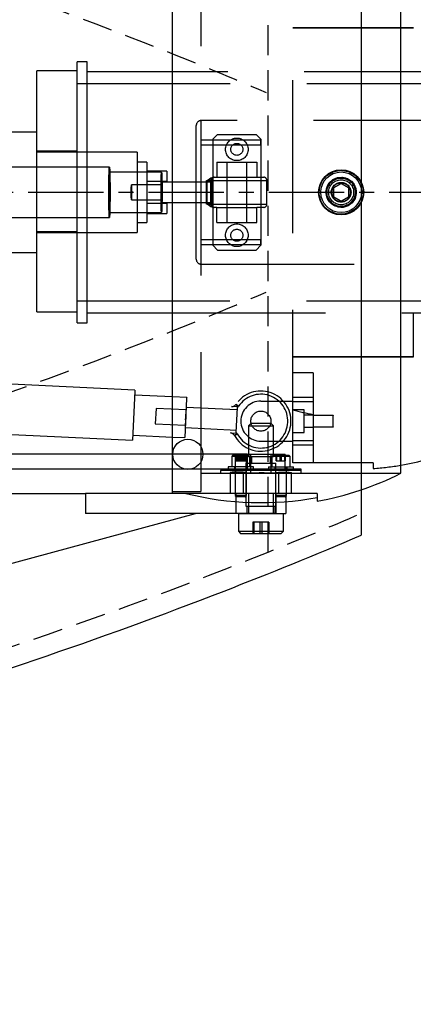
# Model space of a CAD drawing. Extents: x -184.4 to -118.8, y 116.3 to 158.3.
# Tile 5 of 16: x -153 to -148.1, y 116.3 to 128.6. Entities that reach past the tile are written whole.
import ezdxf

# ---------------------------------------------------------------- set-up
doc = ezdxf.new("R2010")
doc.units = 0
doc.header["$LTSCALE"] = 1.5
doc.header["$MEASUREMENT"] = 0
for name, pattern in [('CENTER', [2, 1.25, -0.25, 0.25, -0.25]), ('HIDDEN', [0.375, 0.25, -0.125]), ('SLDHIDDEN0', [1.905, 1.27, -0.635])]:
    doc.linetypes.add(name, pattern=pattern)
doc.layers.add('HULL', color=7, linetype='CONTINUOUS')
doc.layers.add('TAIL', color=140, linetype='CONTINUOUS')

msp = doc.modelspace()

# ---------------------------------------------------------------- linework, layer by layer
at = {"layer": 'HULL', "color": 1, "linetype": 'HIDDEN'}
msp.add_line((-149.946, 121.955), (-149.946, 130.915), dxfattribs=at)
at = {"layer": 'HULL'}
msp.add_line((-148.788, 130.706), (-148.788, 122.163), dxfattribs=at)
at = {"layer": 'HULL', "color": 1, "linetype": 'CENTER', "ltscale": 0.5}
msp.add_line((-184.437, 126.435), (-141.138, 126.435), dxfattribs=at)
at = {"layer": 'HULL'}
msp.add_circle((-150.946, 123.172), 0.188, dxfattribs=at)
at = {"layer": 'HULL', "linetype": 'HIDDEN'}
for points, knots in [([(-173.136, 132.831), (-172.097, 132.736), (-171.057, 132.63), (-168.776, 132.377), (-167.544, 132.225), (-165.001, 131.857), (-163.68, 131.634), (-161.051, 131.127), (-159.752, 130.845), (-157.188, 130.202), (-155.919, 129.841), (-153.603, 129.091), (-152.547, 128.714), (-150.988, 128.103), (-150.475, 127.894), (-149.969, 127.677)], [93.08635, 93.08635, 93.08635, 93.08635, 96.275814, 96.275814, 100.099107, 100.099107, 104.254415, 104.254415, 108.409722, 108.409722, 112.56503, 112.56503, 116.105941, 116.105941, 117.858875, 117.858875, 117.858875, 117.858875]), ([(-173.136, 120.038), (-172.097, 120.134), (-171.057, 120.239), (-168.776, 120.493), (-167.544, 120.644), (-165.001, 121.013), (-163.68, 121.236), (-161.051, 121.742), (-159.752, 122.024), (-157.188, 122.667), (-155.919, 123.029), (-153.603, 123.778), (-152.547, 124.156), (-150.988, 124.766), (-150.475, 124.976), (-149.969, 125.192)], [93.08635, 93.08635, 93.08635, 93.08635, 96.275814, 96.275814, 100.099107, 100.099107, 104.254415, 104.254415, 108.409722, 108.409722, 112.56503, 112.56503, 116.105941, 116.105941, 117.858875, 117.858875, 117.858875, 117.858875]), ([(-179.437, 116.573), (-177.605, 116.675), (-174.437, 116.889), (-169.94, 117.33), (-165.933, 117.816), (-161.927, 118.487), (-157.915, 119.348), (-153.9, 120.477), (-150.867, 121.568), (-149.172, 122.27), (-148.788, 122.435)], [86.493229, 86.493229, 86.493229, 86.493229, 91.998394, 96.017362, 100.048491, 104.104215, 108.197734, 112.354283, 116.605589, 117.858875, 117.858875, 117.858875, 117.858875])]:
    msp.add_open_spline(points, degree=3, knots=knots, dxfattribs=at)
at = {"layer": 'HULL'}
msp.add_open_spline([(-179.437, 116.322), (-178.949, 116.349), (-178.461, 116.378), (-175.806, 116.545), (-173.64, 116.716), (-169.316, 117.149), (-167.156, 117.4), (-163.359, 117.987), (-161.719, 118.286), (-158.458, 118.984), (-156.837, 119.387), (-153.634, 120.328), (-152.052, 120.865), (-149.922, 121.691), (-149.353, 121.922), (-148.788, 122.163)], degree=3, knots=[86.479217, 86.479217, 86.479217, 86.479217, 87.943917, 87.943917, 94.451676, 94.451676, 100.959435, 100.959435, 105.945501, 105.945501, 110.931566, 110.931566, 115.917632, 115.917632, 117.752109, 117.752109, 117.752109, 117.752109], dxfattribs=at)
at = {"layer": 'TAIL', "linetype": 'CONTINUOUS'}
for p, q in [((-151.136, 122.685), (-151.136, 130.185)), ((-148.29, 122.935), (-148.29, 129.935)), ((-152.327, 126.747), (-152.327, 128.06)), ((-152.202, 128.06), (-152.327, 128.06)), ((-152.202, 126.747), (-152.202, 128.06)), ((-152.327, 127.947), (-152.827, 127.947)), ((-152.827, 126.747), (-152.827, 127.947)), ((-151.136, 127.935), (-152.202, 127.935)), ((-152.827, 127.185), (-154.077, 127.185)), ((-151.924, 126.747), (-154.263, 126.747)), ((-151.274, 126.685), (-151.919, 126.685)), ((-151.136, 126.56), (-151.268, 126.56)), ((-151.274, 126.435), (-151.276, 126.386)), ((-151.274, 126.435), (-151.275, 126.516)), ((-151.272, 126.483), (-151.274, 126.435)), ((-151.274, 126.435), (-151.273, 126.353)), ((-149.036, 126.543), (-149.13, 126.489)), ((-149.13, 126.489), (-149.13, 126.38)), ((-148.942, 126.489), (-149.036, 126.543)), ((-148.942, 126.38), (-148.942, 126.489)), ((-151.268, 126.31), (-151.136, 126.31)), ((-149.13, 126.38), (-149.036, 126.326)), ((-149.036, 126.326), (-148.942, 126.38)), ((-151.919, 126.185), (-151.274, 126.185)), ((-154.263, 126.122), (-151.924, 126.122)), ((-152.827, 124.947), (-152.827, 126.122)), ((-152.327, 124.81), (-152.327, 126.122)), ((-152.202, 124.81), (-152.202, 126.122)), ((-154.077, 125.685), (-152.827, 125.685)), ((-152.827, 124.947), (-152.327, 124.947)), ((-152.202, 124.935), (-151.136, 124.935)), ((-152.327, 124.81), (-152.202, 124.81)), ((-151.608, 123.972), (-153.719, 124.073)), ((-151.608, 123.96), (-151.637, 123.348)), ((-151.136, 123.887), (-151.611, 123.91)), ((-151.608, 123.972), (-151.608, 123.96)), ((-150.973, 123.629), (-150.978, 123.538)), ((-150.974, 123.603), (-150.973, 123.629)), ((-150.973, 123.629), (-150.969, 123.721)), ((-150.973, 123.629), (-150.972, 123.655)), ((-153.749, 123.448), (-151.637, 123.348)), ((-151.634, 123.41), (-151.136, 123.387)), ((-151.136, 123.173), (-159.661, 123.173)), ((-151.136, 123.173), (-158.117, 123.173)), ((-151.136, 122.985), (-161.411, 122.985)), ((-160.724, 122.685), (-152.224, 122.685)), ((-152.224, 122.685), (-152.224, 122.435)), ((-151.13, 122.685), (-152.224, 122.685)), ((-150.972, 122.685), (-151.13, 122.685)), ((-149.336, 122.634), (-149.336, 122.587)), ((-150.349, 122.582), (-150.349, 122.435)), ((-149.849, 122.574), (-149.849, 122.435)), ((-149.724, 122.582), (-149.724, 122.435)), ((-154.556, 121.435), (-150.849, 122.435)), ((-150.349, 122.435), (-152.224, 122.435)), ((-150.165, 122.435), (-150.349, 122.435)), ((-150.317, 122.435), (-150.317, 122.213)), ((-150.165, 122.435), (-150.002, 122.435)), ((-150.002, 122.435), (-149.908, 122.435)), ((-149.849, 122.435), (-149.908, 122.435)), ((-149.849, 122.435), (-149.724, 122.435)), ((-149.755, 122.213), (-149.755, 122.435)), ((-150.317, 122.213), (-150.002, 122.213)), ((-150.317, 122.213), (-150.289, 122.185)), ((-150.289, 122.185), (-150.005, 122.185)), ((-150.005, 122.185), (-149.783, 122.185)), ((-150.002, 122.213), (-149.755, 122.213)), ((-149.783, 122.185), (-149.755, 122.213))]:
    msp.add_line(p, q, dxfattribs=at)
at = {"layer": 'TAIL', "linetype": 'SLDHIDDEN0'}
for p, q in [((-150.786, 130.16), (-150.786, 122.71)), ((-149.636, 123.067), (-149.636, 129.144)), ((-148.136, 128.485), (-149.636, 128.485)), ((-149.636, 128.485), (-148.136, 128.485)), ((-147.59, 127.935), (-151.136, 127.935)), ((-144.702, 127.785), (-152.327, 127.785)), ((-147.474, 127.33), (-150.779, 127.33)), ((-150.779, 125.54), (-150.779, 127.33)), ((-150.842, 125.602), (-150.842, 127.267)), ((-150.036, 127.085), (-150.786, 127.085)), ((-150.576, 127.155), (-150.636, 127.095)), ((-150.636, 127.095), (-150.636, 125.775)), ((-150.576, 127.155), (-150.096, 127.155)), ((-150.036, 127.095), (-150.096, 127.155)), ((-150.036, 127.095), (-150.036, 125.775)), ((-150.036, 127.025), (-150.036, 127.085)), ((-152.327, 126.947), (-152.827, 126.947)), ((-151.577, 126.935), (-152.827, 126.935)), ((-151.577, 126.935), (-151.577, 125.935)), ((-150.786, 127.025), (-150.036, 127.025)), ((-150.036, 127.025), (-150.036, 126.435)), ((-151.457, 126.81), (-151.577, 126.81)), ((-151.457, 126.81), (-151.457, 126.06)), ((-150.586, 126.811), (-150.586, 126.623)), ((-150.586, 126.811), (-150.086, 126.811)), ((-150.461, 126.811), (-150.461, 126.623)), ((-150.211, 126.623), (-150.211, 126.811)), ((-150.086, 126.811), (-150.086, 126.623)), ((-152.827, 126.447), (-152.827, 126.747)), ((-152.327, 126.435), (-152.327, 126.747)), ((-152.202, 126.435), (-152.202, 126.747)), ((-151.919, 126.685), (-151.924, 126.685)), ((-151.207, 126.697), (-151.457, 126.697)), ((-151.207, 126.697), (-151.207, 126.572)), ((-151.457, 126.572), (-151.207, 126.572)), ((-151.268, 126.56), (-151.274, 126.56)), ((-150.636, 126.56), (-151.136, 126.56)), ((-150.713, 126.287), (-150.713, 126.583)), ((-150.713, 126.583), (-150.662, 126.583)), ((-150.705, 126.287), (-150.705, 126.583)), ((-150.652, 126.583), (-150.705, 126.583)), ((-150.662, 126.287), (-150.662, 126.583)), ((-150.662, 126.583), (-149.962, 126.583)), ((-150.652, 126.287), (-150.652, 126.583)), ((-150.64, 126.623), (-150.632, 126.623)), ((-150.64, 126.623), (-150.64, 126.622)), ((-150.64, 126.247), (-150.64, 126.622)), ((-150.632, 126.623), (-150.619, 126.623)), ((-150.632, 126.622), (-150.632, 126.623)), ((-150.632, 126.247), (-150.632, 126.622)), ((-150.619, 126.623), (-150.586, 126.623)), ((-150.586, 126.623), (-150.086, 126.623)), ((-150.461, 126.623), (-150.461, 126.247)), ((-150.211, 126.247), (-150.211, 126.623)), ((-150.086, 126.623), (-150.001, 126.623)), ((-149.961, 126.287), (-149.961, 126.583)), ((-152.827, 126.122), (-152.827, 126.447)), ((-152.327, 126.122), (-152.327, 126.435)), ((-152.202, 126.122), (-152.202, 126.435)), ((-151.274, 126.53), (-151.649, 126.53)), ((-150.036, 126.435), (-150.036, 125.845)), ((-149.226, 126.435), (-149.216, 126.495)), ((-149.13, 126.489), (-149.036, 126.543)), ((-149.13, 126.38), (-149.13, 126.489)), ((-149.036, 126.543), (-148.942, 126.489)), ((-148.942, 126.489), (-148.942, 126.38)), ((-151.649, 126.34), (-151.274, 126.34)), ((-151.274, 126.31), (-151.268, 126.31)), ((-151.136, 126.31), (-150.636, 126.31)), ((-149.036, 126.326), (-149.13, 126.38)), ((-148.942, 126.38), (-149.036, 126.326)), ((-151.924, 126.185), (-151.919, 126.185)), ((-151.207, 126.297), (-151.457, 126.297)), ((-151.207, 126.297), (-151.207, 126.172)), ((-150.662, 126.287), (-150.713, 126.287)), ((-150.705, 126.287), (-150.652, 126.287)), ((-150.662, 126.287), (-149.962, 126.287)), ((-150.64, 126.247), (-150.632, 126.247)), ((-150.64, 126.247), (-150.64, 126.247)), ((-150.619, 126.247), (-150.632, 126.247)), ((-150.632, 126.247), (-150.632, 126.247)), ((-150.586, 126.247), (-150.619, 126.247)), ((-150.586, 126.059), (-150.586, 126.247)), ((-150.586, 126.247), (-150.086, 126.247)), ((-150.461, 126.247), (-150.461, 126.059)), ((-150.211, 126.059), (-150.211, 126.247)), ((-150.086, 126.059), (-150.086, 126.247)), ((-150.001, 126.247), (-150.086, 126.247)), ((-151.457, 126.172), (-151.207, 126.172)), ((-152.827, 125.947), (-152.327, 125.947)), ((-151.577, 126.06), (-151.457, 126.06)), ((-150.586, 126.059), (-150.086, 126.059)), ((-152.827, 125.935), (-151.577, 125.935)), ((-150.036, 125.845), (-150.786, 125.845)), ((-150.036, 125.785), (-150.036, 125.845)), ((-150.786, 125.785), (-150.036, 125.785)), ((-150.636, 125.775), (-150.576, 125.715)), ((-150.576, 125.715), (-150.096, 125.715)), ((-150.096, 125.715), (-150.036, 125.775)), ((-150.779, 125.54), (-147.474, 125.54)), ((-152.327, 125.085), (-144.702, 125.085)), ((-151.136, 124.935), (-147.59, 124.935)), ((-148.136, 124.935), (-144.536, 124.935)), ((-148.136, 124.385), (-148.136, 124.935)), ((-149.636, 124.385), (-148.136, 124.385)), ((-148.136, 124.385), (-149.636, 124.385)), ((-149.386, 124.185), (-149.636, 124.185)), ((-149.386, 124.185), (-149.386, 123.067)), ((-150.961, 123.879), (-151.136, 123.887)), ((-150.962, 123.869), (-150.985, 123.38)), ((-150.961, 123.879), (-150.962, 123.869)), ((-149.636, 123.885), (-149.386, 123.885)), ((-151.343, 123.742), (-151.352, 123.552)), ((-150.969, 123.724), (-151.343, 123.742)), ((-150.33, 123.724), (-150.967, 123.754)), ((-150.328, 123.763), (-150.401, 123.767)), ((-150.315, 123.771), (-150.348, 123.793)), ((-150.348, 123.793), (-150.315, 123.771)), ((-150.343, 123.443), (-150.329, 123.755)), ((-150.329, 123.755), (-150.328, 123.763)), ((-150.036, 123.835), (-149.636, 123.835)), ((-149.386, 123.825), (-149.636, 123.825)), ((-149.498, 123.725), (-149.636, 123.725)), ((-149.498, 123.585), (-149.498, 123.725)), ((-149.386, 123.659), (-149.498, 123.659)), ((-149.136, 123.654), (-149.386, 123.654)), ((-149.136, 123.51), (-149.136, 123.659)), ((-149.136, 123.659), (-149.136, 123.654)), ((-149.136, 123.516), (-149.136, 123.654)), ((-151.352, 123.552), (-150.978, 123.534)), ((-150.979, 123.504), (-150.342, 123.474)), ((-150.159, 123.56), (-150.192, 123.527)), ((-150.192, 123.527), (-150.192, 123.143)), ((-150.192, 123.527), (-150.017, 123.527)), ((-150.159, 123.56), (-150.021, 123.56)), ((-150.021, 123.56), (-149.913, 123.56)), ((-150.017, 123.527), (-149.88, 123.527)), ((-149.88, 123.527), (-149.913, 123.56)), ((-149.88, 123.143), (-149.88, 123.527)), ((-149.498, 123.444), (-149.498, 123.585)), ((-149.498, 123.51), (-149.386, 123.51)), ((-149.386, 123.516), (-149.136, 123.516)), ((-149.136, 123.516), (-149.136, 123.51)), ((-151.136, 123.387), (-150.985, 123.38)), ((-150.416, 123.438), (-150.344, 123.435)), ((-150.331, 123.426), (-150.366, 123.407)), ((-150.366, 123.407), (-150.331, 123.426)), ((-150.344, 123.435), (-150.343, 123.443)), ((-149.636, 123.444), (-149.498, 123.444)), ((-150.036, 123.335), (-149.636, 123.335)), ((-149.636, 123.345), (-149.386, 123.345)), ((-149.386, 123.285), (-149.636, 123.285)), ((-150.208, 123.173), (-151.136, 123.173)), ((-150.208, 123.173), (-151.136, 123.173)), ((-150.388, 123.155), (-150.399, 123.143)), ((-150.399, 123.143), (-150.399, 123.017)), ((-150.173, 123.143), (-150.399, 123.143)), ((-150.185, 123.155), (-150.388, 123.155)), ((-150.358, 123.173), (-150.358, 122.985)), ((-150.357, 123.173), (-150.215, 123.173)), ((-150.215, 123.173), (-150.357, 123.173)), ((-150.349, 123.091), (-150.349, 123.155)), ((-150.344, 123.091), (-150.344, 123.155)), ((-150.337, 123.091), (-150.337, 123.155)), ((-150.325, 123.091), (-150.325, 123.155)), ((-150.31, 123.091), (-150.31, 123.155)), ((-150.294, 123.091), (-150.294, 123.155)), ((-150.279, 123.091), (-150.279, 123.155)), ((-150.262, 123.091), (-150.262, 123.155)), ((-150.248, 123.091), (-150.248, 123.155)), ((-150.236, 123.091), (-150.236, 123.155)), ((-150.228, 123.091), (-150.228, 123.155)), ((-150.224, 123.091), (-150.224, 123.155)), ((-150.214, 122.985), (-150.214, 123.173)), ((-150.208, 123.173), (-149.735, 123.173)), ((-150.208, 123.173), (-150.208, 122.985)), ((-150.192, 123.143), (-150.017, 123.143)), ((-150.173, 123.143), (-150.185, 123.155)), ((-150.173, 123.017), (-150.173, 123.143)), ((-150.164, 123.173), (-150.164, 122.985)), ((-150.164, 123.173), (-150.036, 123.173)), ((-150.155, 123.143), (-150.155, 123.06)), ((-150.036, 123.173), (-149.909, 123.173)), ((-150.017, 123.143), (-149.88, 123.143)), ((-149.918, 123.06), (-149.918, 123.143)), ((-149.909, 122.985), (-149.909, 123.173)), ((-149.888, 123.155), (-149.899, 123.143)), ((-149.673, 123.143), (-149.899, 123.143)), ((-149.899, 123.143), (-149.899, 123.017)), ((-149.685, 123.155), (-149.888, 123.155)), ((-149.844, 123.091), (-149.844, 123.155)), ((-149.837, 123.091), (-149.837, 123.155)), ((-149.794, 123.091), (-149.794, 123.155)), ((-149.779, 123.091), (-149.779, 123.155)), ((-149.736, 123.091), (-149.736, 123.155)), ((-149.735, 122.985), (-149.735, 123.173)), ((-149.729, 123.091), (-149.729, 123.155)), ((-149.673, 123.143), (-149.685, 123.155)), ((-149.673, 123.017), (-149.673, 123.143)), ((-150.442, 123.017), (-150.442, 122.985)), ((-150.13, 123.017), (-150.442, 123.017)), ((-150.364, 123.017), (-150.364, 122.985)), ((-150.355, 123.017), (-150.355, 122.66)), ((-150.349, 123.091), (-150.31, 123.091)), ((-150.31, 123.091), (-150.248, 123.091)), ((-150.248, 123.091), (-150.224, 123.091)), ((-150.223, 123.06), (-150.013, 123.06)), ((-150.223, 123.06), (-150.223, 122.528)), ((-150.217, 122.66), (-150.217, 123.017)), ((-150.208, 122.985), (-150.208, 123.017)), ((-150.13, 122.985), (-150.13, 123.017)), ((-150.013, 123.06), (-149.85, 123.06)), ((-149.942, 123.017), (-149.937, 123.017)), ((-149.942, 123.017), (-149.942, 122.985)), ((-149.937, 123.017), (-149.63, 123.017)), ((-149.864, 123.017), (-149.864, 122.985)), ((-149.855, 123.017), (-149.855, 122.66)), ((-149.85, 122.528), (-149.85, 123.06)), ((-149.844, 123.091), (-149.794, 123.091)), ((-149.794, 123.091), (-149.736, 123.091)), ((-149.736, 123.091), (-149.729, 123.091)), ((-149.717, 122.66), (-149.717, 123.017)), ((-149.708, 122.985), (-149.708, 123.017)), ((-148.636, 123.067), (-149.636, 123.067)), ((-149.63, 122.985), (-149.63, 123.017)), ((-148.636, 123.067), (-148.636, 122.994)), ((-148.636, 123.067), (-148.636, 122.994)), ((-150.208, 122.985), (-151.136, 122.985)), ((-150.786, 122.935), (-150.222, 122.935)), ((-149.536, 122.985), (-150.536, 122.985)), ((-150.536, 122.985), (-150.536, 122.971)), ((-149.536, 122.971), (-150.536, 122.971)), ((-149.536, 122.971), (-150.536, 122.971)), ((-150.536, 122.935), (-150.536, 122.971)), ((-150.536, 122.935), (-150.162, 122.935)), ((-150.418, 122.944), (-150.418, 122.685)), ((-150.354, 122.985), (-150.354, 122.944)), ((-150.254, 122.685), (-150.254, 122.944)), ((-150.225, 122.935), (-150.225, 122.685)), ((-150.22, 122.943), (-150.218, 122.944)), ((-150.218, 122.944), (-150.218, 122.985)), ((-150.218, 122.944), (-150.218, 122.944)), ((-150.208, 122.985), (-149.735, 122.985)), ((-150.164, 122.985), (-150.164, 122.935)), ((-149.909, 122.935), (-149.909, 122.985)), ((-149.909, 122.935), (-149.536, 122.935)), ((-149.854, 122.985), (-149.854, 122.944)), ((-149.854, 122.944), (-149.854, 122.944)), ((-149.848, 122.935), (-148.29, 122.935)), ((-149.848, 122.685), (-149.848, 122.935)), ((-149.818, 122.944), (-149.818, 122.685)), ((-149.718, 122.944), (-149.718, 122.985)), ((-149.654, 122.685), (-149.654, 122.944)), ((-149.536, 122.971), (-149.536, 122.985)), ((-149.536, 122.935), (-149.536, 122.971)), ((-151.136, 122.71), (-150.786, 122.71)), ((-151.13, 122.685), (-151.136, 122.685)), ((-150.972, 122.685), (-151.13, 122.685)), ((-149.336, 122.685), (-150.972, 122.685)), ((-150.355, 122.66), (-150.337, 122.642)), ((-150.217, 122.66), (-150.355, 122.66)), ((-150.349, 122.685), (-150.349, 122.582)), ((-150.236, 122.642), (-150.337, 122.642)), ((-150.236, 122.642), (-150.217, 122.66)), ((-150.192, 122.685), (-150.192, 122.435)), ((-149.88, 122.435), (-149.88, 122.685)), ((-149.855, 122.66), (-149.837, 122.642)), ((-149.717, 122.66), (-149.855, 122.66)), ((-149.849, 122.685), (-149.849, 122.574)), ((-149.849, 122.685), (-149.849, 122.435)), ((-149.736, 122.642), (-149.837, 122.642)), ((-149.736, 122.642), (-149.717, 122.66)), ((-149.724, 122.685), (-149.724, 122.582)), ((-149.336, 122.685), (-149.336, 122.634)), ((-150.223, 122.528), (-150.013, 122.528)), ((-150.212, 122.528), (-150.212, 122.435)), ((-150.013, 122.528), (-149.85, 122.528)), ((-149.86, 122.435), (-149.86, 122.528)), ((-150.317, 122.435), (-150.165, 122.435)), ((-149.908, 122.435), (-150.165, 122.435)), ((-149.908, 122.435), (-149.849, 122.435)), ((-150.136, 122.326), (-150.136, 122.185)), ((-150.123, 122.326), (-150.136, 122.326)), ((-150.123, 122.326), (-150.123, 122.185)), ((-150.023, 122.326), (-150.123, 122.326)), ((-150.05, 122.326), (-150.05, 122.185)), ((-149.936, 122.326), (-150.023, 122.326)), ((-150.023, 122.326), (-150.023, 122.185)), ((-149.95, 122.326), (-149.95, 122.185)), ((-149.936, 122.326), (-149.936, 122.185))]:
    msp.add_line(p, q, dxfattribs=at)
at = {"layer": 'TAIL', "linetype": 'SLDHIDDEN0', "flags": 128}
for points in [[(-151.924, 126.122), (-151.924, 126.122), (-151.925, 126.128), (-151.926, 126.141), (-151.928, 126.162), (-151.929, 126.19), (-151.93, 126.224), (-151.93, 126.264), (-151.931, 126.308), (-151.931, 126.356), (-151.932, 126.406), (-151.932, 126.456), (-151.932, 126.506), (-151.931, 126.553), (-151.931, 126.598), (-151.93, 126.639), (-151.929, 126.674), (-151.928, 126.703)], [(-151.927, 126.65), (-151.926, 126.669), (-151.925, 126.681), (-151.924, 126.685), (-151.923, 126.681), (-151.922, 126.669), (-151.92, 126.649), (-151.92, 126.623), (-151.919, 126.59), (-151.918, 126.553), (-151.918, 126.512), (-151.917, 126.468), (-151.917, 126.423), (-151.918, 126.379), (-151.918, 126.336), (-151.918, 126.297), (-151.919, 126.262), (-151.92, 126.232), (-151.921, 126.209), (-151.922, 126.194), (-151.923, 126.186), (-151.924, 126.186), (-151.925, 126.194), (-151.927, 126.21), (-151.928, 126.233), (-151.928, 126.262), (-151.929, 126.297), (-151.93, 126.337), (-151.93, 126.38), (-151.93, 126.424), (-151.93, 126.469), (-151.93, 126.512), (-151.929, 126.554), (-151.929, 126.591), (-151.928, 126.623), (-151.927, 126.65)], [(-151.928, 126.703), (-151.927, 126.725), (-151.925, 126.74), (-151.924, 126.747), (-151.924, 126.747)], [(-151.277, 126.65), (-151.276, 126.669), (-151.275, 126.681), (-151.274, 126.685)], [(-149.233, 126.242), (-149.285, 126.317), (-149.31, 126.405), (-149.305, 126.495), (-149.271, 126.577), (-149.213, 126.645), (-149.135, 126.691), (-149.044, 126.71), (-148.95, 126.696), (-148.865, 126.65), (-148.802, 126.579), (-148.767, 126.492), (-148.763, 126.402), (-148.788, 126.316), (-148.839, 126.243), (-148.911, 126.19), (-149, 126.162), (-149.094, 126.166), (-149.183, 126.202), (-149.233, 126.242)], [(-151.274, 126.185), (-151.275, 126.186), (-151.276, 126.194), (-151.277, 126.21), (-151.278, 126.233), (-151.279, 126.262), (-151.279, 126.297), (-151.28, 126.337), (-151.28, 126.38), (-151.28, 126.424), (-151.28, 126.469), (-151.28, 126.512), (-151.28, 126.554), (-151.279, 126.591), (-151.278, 126.623), (-151.277, 126.65)], [(-151.277, 126.435), (-151.277, 126.402), (-151.277, 126.372), (-151.276, 126.346), (-151.276, 126.326), (-151.275, 126.314), (-151.274, 126.31), (-151.273, 126.314), (-151.272, 126.326), (-151.272, 126.346), (-151.271, 126.372), (-151.271, 126.402), (-151.271, 126.435), (-151.271, 126.467), (-151.271, 126.497), (-151.272, 126.523), (-151.272, 126.543), (-151.273, 126.555), (-151.274, 126.56), (-151.275, 126.555), (-151.276, 126.543), (-151.276, 126.523), (-151.277, 126.497), (-151.277, 126.467), (-151.277, 126.435)], [(-150.705, 126.583), (-150.704, 126.583), (-150.658, 126.615), (-150.632, 126.622)], [(-150.628, 126.623), (-150.634, 126.622), (-150.641, 126.62), (-150.647, 126.616), (-150.652, 126.611), (-150.656, 126.605), (-150.66, 126.598), (-150.662, 126.591), (-150.662, 126.583)], [(-150.619, 126.623), (-150.625, 126.622), (-150.632, 126.62), (-150.637, 126.616), (-150.643, 126.611), (-150.647, 126.605), (-150.65, 126.598), (-150.652, 126.591), (-150.652, 126.583)], [(-150.639, 126.435), (-150.639, 126.402), (-150.639, 126.372), (-150.638, 126.346), (-150.638, 126.326), (-150.637, 126.314), (-150.636, 126.31), (-150.635, 126.314), (-150.635, 126.326), (-150.634, 126.346), (-150.633, 126.372), (-150.633, 126.402), (-150.633, 126.435), (-150.633, 126.467), (-150.633, 126.497), (-150.634, 126.523), (-150.635, 126.543), (-150.635, 126.555), (-150.636, 126.56), (-150.637, 126.555), (-150.638, 126.543), (-150.638, 126.523), (-150.639, 126.497), (-150.639, 126.467), (-150.639, 126.435)], [(-149.203, 126.519), (-149.188, 126.549), (-149.141, 126.593), (-149.083, 126.619), (-149.019, 126.624), (-148.958, 126.608), (-148.905, 126.572), (-148.879, 126.541)], [(-151.65, 126.516), (-151.649, 126.527), (-151.649, 126.53), (-151.648, 126.524), (-151.647, 126.51), (-151.647, 126.489), (-151.647, 126.464), (-151.646, 126.436), (-151.647, 126.408), (-151.647, 126.382), (-151.647, 126.361), (-151.648, 126.347), (-151.649, 126.34), (-151.649, 126.342), (-151.65, 126.352), (-151.651, 126.369), (-151.651, 126.392), (-151.651, 126.419), (-151.651, 126.448), (-151.651, 126.475), (-151.651, 126.498), (-151.65, 126.516)], [(-151.275, 126.516), (-151.275, 126.527), (-151.274, 126.53), (-151.273, 126.524), (-151.272, 126.51), (-151.272, 126.489), (-151.272, 126.464), (-151.272, 126.436), (-151.272, 126.408), (-151.272, 126.382), (-151.272, 126.361), (-151.273, 126.347), (-151.274, 126.34), (-151.274, 126.342), (-151.275, 126.352), (-151.276, 126.369), (-151.276, 126.392), (-151.276, 126.419), (-151.276, 126.448), (-151.276, 126.475), (-151.276, 126.498), (-151.275, 126.516)], [(-148.879, 126.541), (-148.853, 126.483), (-148.847, 126.42), (-148.863, 126.358), (-148.898, 126.305), (-148.949, 126.266), (-149.009, 126.247), (-149.041, 126.247)], [(-150.632, 126.247), (-150.658, 126.255), (-150.704, 126.287), (-150.705, 126.287)], [(-150.662, 126.287), (-150.662, 126.279), (-150.66, 126.271), (-150.656, 126.265), (-150.652, 126.258), (-150.647, 126.253), (-150.641, 126.25), (-150.634, 126.247), (-150.628, 126.247)], [(-150.652, 126.287), (-150.652, 126.279), (-150.65, 126.271), (-150.647, 126.265), (-150.643, 126.258), (-150.637, 126.253), (-150.632, 126.25), (-150.625, 126.247), (-150.619, 126.247)], [(-150.254, 122.944), (-150.259, 122.946), (-150.272, 122.948), (-150.293, 122.949), (-150.319, 122.95), (-150.346, 122.95), (-150.372, 122.95), (-150.395, 122.948), (-150.41, 122.946), (-150.418, 122.944), (-150.416, 122.942), (-150.405, 122.941), (-150.387, 122.94), (-150.362, 122.939), (-150.335, 122.939), (-150.308, 122.939), (-150.284, 122.94), (-150.266, 122.941), (-150.256, 122.942), (-150.254, 122.944)], [(-150.286, 122.939), (-150.264, 122.94), (-150.244, 122.94), (-150.229, 122.941), (-150.22, 122.943), (-150.219, 122.944), (-150.225, 122.946), (-150.238, 122.947), (-150.257, 122.949), (-150.279, 122.949), (-150.302, 122.949), (-150.323, 122.948), (-150.34, 122.947), (-150.351, 122.945), (-150.354, 122.944), (-150.35, 122.942), (-150.339, 122.941), (-150.322, 122.94), (-150.301, 122.94), (-150.286, 122.939)], [(-150.353, 122.944), (-150.354, 122.943), (-150.347, 122.942), (-150.334, 122.941), (-150.315, 122.94), (-150.293, 122.939), (-150.279, 122.94)], [(-149.848, 122.935), (-149.858, 122.935), (-149.889, 122.937), (-149.936, 122.938), (-149.995, 122.94), (-150.058, 122.94), (-150.119, 122.939), (-150.17, 122.937), (-150.206, 122.936), (-150.224, 122.935), (-150.22, 122.935), (-150.195, 122.936), (-150.153, 122.938), (-150.097, 122.939), (-150.035, 122.94), (-149.972, 122.939), (-149.917, 122.938), (-149.876, 122.936), (-149.852, 122.935), (-149.848, 122.935)], [(-150.036, 122.937), (-150.078, 122.937), (-150.116, 122.936), (-150.144, 122.935), (-150.161, 122.935), (-150.163, 122.935), (-150.151, 122.935), (-150.126, 122.936), (-150.091, 122.937), (-150.05, 122.937), (-150.007, 122.937), (-149.968, 122.936), (-149.936, 122.936), (-149.916, 122.935), (-149.909, 122.935)], [(-150.008, 122.937), (-150.009, 122.937), (-150.036, 122.937)], [(-149.786, 122.939), (-149.809, 122.94), (-149.829, 122.94), (-149.844, 122.941), (-149.853, 122.943), (-149.854, 122.944), (-149.847, 122.946), (-149.834, 122.947), (-149.815, 122.949), (-149.793, 122.949), (-149.771, 122.949), (-149.75, 122.948), (-149.733, 122.947), (-149.722, 122.945), (-149.718, 122.944), (-149.722, 122.942), (-149.734, 122.941), (-149.751, 122.94), (-149.772, 122.94), (-149.786, 122.939)], [(-149.719, 122.944), (-149.719, 122.943), (-149.725, 122.942), (-149.738, 122.941), (-149.757, 122.94), (-149.779, 122.939), (-149.802, 122.94), (-149.823, 122.94), (-149.84, 122.941), (-149.851, 122.942), (-149.854, 122.944)], [(-149.654, 122.944), (-149.659, 122.942), (-149.672, 122.94), (-149.693, 122.939), (-149.718, 122.939), (-149.746, 122.939), (-149.772, 122.939), (-149.795, 122.94), (-149.81, 122.941), (-149.818, 122.943), (-149.816, 122.945), (-149.805, 122.947), (-149.787, 122.949), (-149.762, 122.95), (-149.735, 122.951), (-149.708, 122.95), (-149.684, 122.949), (-149.666, 122.947), (-149.656, 122.945), (-149.654, 122.944)]]:
    msp.add_lwpolyline(points, dxfattribs=at)
at = {"layer": 'TAIL', "linetype": 'CONTINUOUS', "flags": 128}
for points in [[(-151.924, 126.747), (-151.923, 126.745), (-151.922, 126.736), (-151.92, 126.719), (-151.919, 126.694), (-151.918, 126.663), (-151.917, 126.626), (-151.917, 126.584), (-151.916, 126.538), (-151.916, 126.489), (-151.916, 126.439), (-151.916, 126.389), (-151.916, 126.34), (-151.917, 126.293), (-151.917, 126.25), (-151.918, 126.212), (-151.919, 126.18), (-151.92, 126.154), (-151.921, 126.136), (-151.923, 126.125), (-151.924, 126.122)], [(-151.274, 126.685), (-151.274, 126.685), (-151.273, 126.681), (-151.272, 126.669), (-151.271, 126.649), (-151.27, 126.623), (-151.269, 126.59), (-151.268, 126.553), (-151.268, 126.512), (-151.268, 126.468), (-151.268, 126.423), (-151.268, 126.379), (-151.268, 126.336), (-151.269, 126.297), (-151.269, 126.262), (-151.27, 126.232), (-151.271, 126.209), (-151.272, 126.194), (-151.273, 126.186), (-151.274, 126.185)]]:
    msp.add_lwpolyline(points, dxfattribs=at)
at = {"layer": 'TAIL', "linetype": 'SLDHIDDEN0'}
for centre, radius in [((-150.336, 126.97), 0.141), ((-150.336, 126.97), 0.0747), ((-149.036, 126.435), 0.187), ((-149.036, 126.435), 0.186), ((-149.036, 126.435), 0.176), ((-149.036, 126.435), 0.156), ((-149.036, 126.435), 0.123), ((-149.036, 126.435), 0.118), ((-150.336, 125.9), 0.141), ((-150.336, 125.9), 0.0747), ((-150.036, 123.585), 0.125)]:
    msp.add_circle(centre, radius, dxfattribs=at)
at = {"layer": 'TAIL', "linetype": 'CONTINUOUS'}
for radius in [0.281, 0.253]:
    msp.add_circle((-149.036, 126.435), radius, dxfattribs=at)
at = {"layer": 'TAIL', "linetype": 'SLDHIDDEN0'}
for centre, radius, start, end in [((-150.779, 127.267), 0.0625, 90, 180), ((-150.001, 126.583), 0.04, 360, 90), ((-149.036, 126.435), 0.275, 0, 4.7283), ((-149.036, 126.435), 0.275, 355.9986, 0), ((-150.001, 126.287), 0.04, 270, 0), ((-149.036, 126.435), 0.275, 209.9967, 231.7249), ((-150.779, 125.602), 0.0625, 180, 270), ((-150.036, 123.585), 0.375, 208.3506, 146.2047), ((-150.036, 123.585), 0.335, 208.3506, 146.2047), ((-150.036, 123.585), 0.335, 208.3506, 146.2047), ((-150.398, 123.827), 0.06, 267.2776, 326.2047), ((-150.398, 123.827), 0.1, 313.8149, 326.2047), ((-150.398, 123.827), 0.1, 313.8149, 326.2047), ((-150.036, 123.585), 0.25, 90, 270), ((-148.886, 126.435), 2.811, 254.5263, 259.7546), ((-150.419, 123.378), 0.06, 28.3506, 87.2776), ((-150.419, 123.378), 0.1, 28.3506, 40.7404), ((-150.419, 123.378), 0.1, 28.3506, 40.7404), ((-148.886, 126.435), 3.45, 274.1555, 279.9492), ((-148.886, 126.435), 3.45, 274.1555, 279.9492)]:
    msp.add_arc(centre, radius, start, end, dxfattribs=at)
at = {"layer": 'TAIL', "linetype": 'CONTINUOUS'}
for centre, radius, start, end in [((-148.886, 126.435), 3.45, 279.9492, 291.2427), ((-148.886, 126.435), 3.45, 279.9492, 291.2427), ((-150.036, 126.435), 3.911, 280.3095, 296.5136), ((-150.036, 126.435), 3.865, 255.9839, 280.4344)]:
    msp.add_arc(centre, radius, start, end, dxfattribs=at)

doc.saveas('drawing.dxf')
